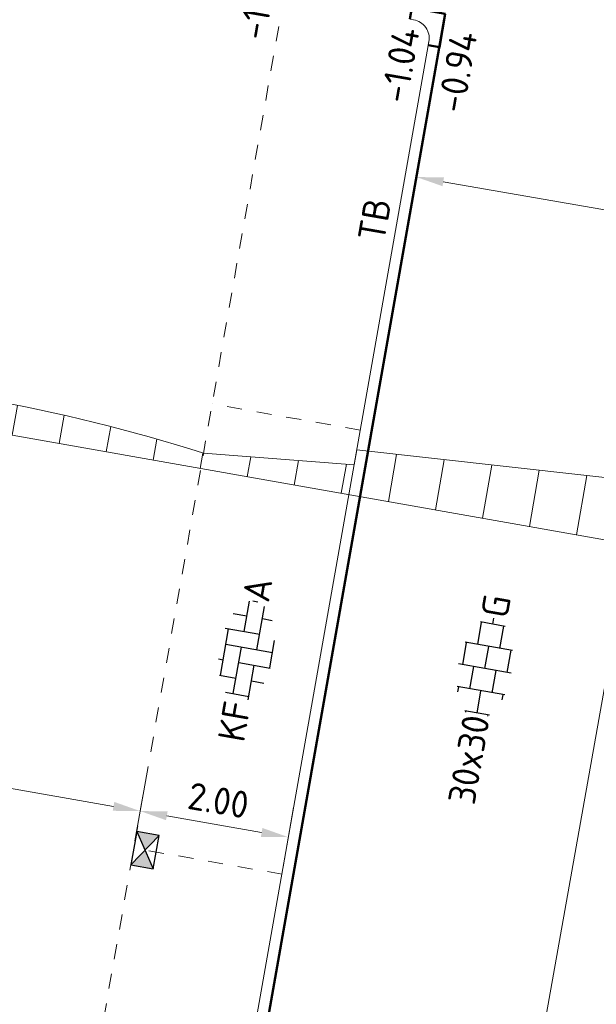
# Model space of a CAD drawing. Header units: metres. Extents: x 2514 to 227642, y 1683 to 852646.
# Tile 157 of 256: x 113819 to 113827, y 426273 to 426286. Entities that reach past the tile are written whole.
import ezdxf
from ezdxf.enums import TextEntityAlignment as Align
from ezdxf.lldxf.tags import DXFTag

# ---------------------------------------------------------------- set-up
doc = ezdxf.new("R2010")
doc.units = ezdxf.units.M
doc.linetypes.add('VW-1-1_STREEP', pattern=[2, 1, -1])
doc.layers.get('Defpoints').update_dxf_attribs({"color": 244, "lineweight": 35})
for name, color, linetype, lineweight in [('B-WE-KG-GRENS_PERCEEL-GV', 252, 'KG-PERCEEL', 18), ('N-WE-RI-HWA_KOLK-S', 150, 'Continuous', 25), ('N-WE-VH-KANTOPSLUITING-T18', 1, 'Continuous', 18), ('N-WE-VH-KANTOPSLUITING_ACHTERKANTBAND-G', 1, 'Continuous', 50), ('N-WE-VH-KANTOPSLUITING_TROTTOIRBAND_130 150-G', 2, 'Continuous', 13), ('N-WE-VH-M', 7, 'Continuous', 18), ('N-WE-VH-NAP-T18', 1, 'Continuous', 18), ('N-WE-VH-VERHARDING_BETONSTRAATSTEEN-S', 1, 'Continuous', 25), ('N-WE-VH-VERHARDING_STRAATBAKSTEEN-S', 1, 'Continuous', 5), ('N-WE-VH-VERHARDING_TEGEL-S', 1, 'Continuous', 25), ('N-WE-VH-VERKANTING-G', 252, 'Continuous', 5), ('N-WE-VW-MARKERING_LANGS_STREEP_11_010-G', 7, 'VW-1-1_STREEP', 13)]:
    doc.layers.add(name, color=color, linetype=linetype, lineweight=lineweight)
doc.styles.add('ISO', font='NLCS-ISO.ttf')
doc.styles.add('NLCS-ISO', font='NLCS-ISO.ttf', dxfattribs={"height": 1.8})
doc.styles.add('NLCS-ISO-M200-T18', font='NLCS-ISO.ttf', dxfattribs={"height": 0.36})
doc.styles.get("Standard").update_dxf_attribs({"font": 'romans'})
tags = doc.linetypes.add('KG-PERCEEL', pattern='A,5.5,-2,["P",Standard,S=1.8,R=0,X=-0.5,Y=-0.9],-2,5.5,-2,[5,NLCS.SHX,S=0.75,R=0,X=0,Y=0],-2', length=19).pattern_tags.tags
tags[6] = DXFTag(74, 10)
doc.dimstyles.new('NLCS-M200-T18-PIJL_L2_H1', dxfattribs={"dimscale": 0.2, "dimtxt": 2.5, "dimasz": 1.8, "dimexe": 2, "dimexo": 2, "dimgap": 0.7, "dimtad": 1, "dimzin": 0, "dimdsep": 46, "dimtxsty": 'NLCS-ISO-M200-T18', "dimcen": 0, "dimdle": 2, "dimclrd": 256, "dimclre": 256, "dimclrt": 1, "dimadec": 1, "dimazin": 0, "dimtfac": 1, "dimtdec": 3, "dimtofl": 0, "dimtmove": 0, "dimatfit": 3, "dimfxl": 2, "dimfxlon": 1, "dimtfillclr": 256, "dimtolj": 1, "dimtzin": 0, "dimlwd": -1, "dimlwe": -1, "dimarcsym": 0})

# ---------------------------------------------------------------- blocks, each defined once
blk = doc.blocks.new('SVH-TEGEL_300X300_DUN_HALFST_KL-SO')
for p, q in [((-1.837, 1.5), (-1.5, 1.5)), ((-1.5, -1.6), (-1.5, 1.6)), ((0, -1.784), (0, 1.784)), ((0, 1.5), (1.5, 1.5)), ((1.5, -1.6), (1.5, 1.6)), ((-3.08, 0.75), (-3, 0.75)), ((-3, -0.835), (-3, 0.835)), ((-1.5, 0.75), (0, 0.75)), ((1.5, 0.75), (3, 0.75)), ((3, -0.835), (3, 0.835)), ((-3, 0), (-1.5, 0)), ((0, 0), (1.5, 0)), ((3, 0), (3.395, 0)), ((-3.08, -0.75), (-3, -0.75)), ((-1.5, -0.75), (0, -0.75)), ((1.5, -0.75), (3, -0.75)), ((-1.837, -1.5), (-1.5, -1.5)), ((0, -1.5), (1.5, -1.5))]:
    blk.add_line(p, q)
at = {"style": 'NLCS-ISO'}
blk.add_attdef('FORMAAT', text='', height=1.8, dxfattribs=at).set_placement((-3.18, 0), align=Align.MIDDLE_RIGHT)
blk.add_attdef('KLEUR', text='', height=1.8, dxfattribs=at).set_placement((3.495, 0), align=Align.MIDDLE_LEFT)
at = {"style": 'NLCS-ISO', "flags": 1}
blk.add_attdef('FUNCTIE', text='', height=1.8, dxfattribs=at).set_placement((0.116, -3.585), align=Align.MIDDLE_CENTER)
blk = doc.blocks.new('SVH-BSS_KEIFORMAAT_ELLEBOOG_KL-SO-flat-48')
at = {"layer": 'N-WE-VH-VERHARDING_BETONSTRAATSTEEN-S', "ltscale": 0.2}
for p, q in [((-0.032, 0.265), (0.039, 0.667)), ((0.082, 0.672), (0.152, 0.659)), ((0.139, 0.022), (0.24, 0.598)), ((-0.177, 0.504), (0.005, 0.472)), ((0.212, 0.436), (0.339, 0.413)), ((-0.348, -0.319), (-0.238, 0.302)), ((-0.284, 0.31), (0.175, 0.229)), ((0.309, -0.221), (0.374, 0.144)), ((-0.275, 0.095), (0.346, -0.014)), ((-0.177, -0.562), (-0.068, 0.058)), ((-0.373, -0.101), (-0.311, -0.112)), ((-0.104, -0.148), (0.316, -0.222)), ((0.021, -0.645), (0.102, -0.185)), ((-0.361, -0.317), (-0.141, -0.355)), ((0.066, -0.392), (0.231, -0.421)), ((-0.282, -0.544), (0.03, -0.599))]:
    blk.add_line(p, q, dxfattribs=at)
at = {"layer": 'N-WE-VH-VERHARDING_BETONSTRAATSTEEN-S', "style": 'NLCS-ISO'}
blk.add_attdef('KLEUR', text='', height=0.36, rotation=80.0136, dxfattribs=at).set_placement((0.118, 0.669), align=Align.MIDDLE_LEFT)
at = {"layer": 'N-WE-VH-VERHARDING_BETONSTRAATSTEEN-S', "style": 'NLCS-ISO', "flags": 1}
blk.add_attdef('FUNCTIE', text='', height=0.36, rotation=80.0136, dxfattribs=at).set_placement((0.71, -0.101), align=Align.MIDDLE_CENTER)
at = {"layer": 'N-WE-VH-VERHARDING_BETONSTRAATSTEEN-S', "style": 'NLCS-ISO'}
blk.add_attdef('FORMAAT', text='', height=0.36, rotation=80.0136, dxfattribs=at).set_placement((-0.118, -0.669), align=Align.MIDDLE_RIGHT)
blk = doc.blocks.new('*D468')
at = {"layer": 'Defpoints', "color": 0, "transparency": 16777216}
for p in [(113820.929, 426275.37), (113814.731, 426274.762), (113820.638, 426273.719)]:
    blk.add_point(p, dxfattribs=at)
at = {"layer": 'N-WE-VH-M', "transparency": 16777216}
for p, q in [((113814.952, 426276.017), (113815.09, 426276.804)), ((113815.376, 426276.348), (113820.574, 426275.433)), ((113820.859, 426274.976), (113820.998, 426275.764))]:
    blk.add_line(p, q, dxfattribs=at)
for points in [[(113815.386, 426276.407), (113815.365, 426276.289), (113815.021, 426276.41)], [(113820.585, 426275.492), (113820.564, 426275.374), (113820.929, 426275.37)]]:
    blk.add_solid(points, dxfattribs=at)
at = {"layer": 'N-WE-VH-M', "color": 1, "transparency": 16777216, "insert": (113818.03, 426276.205), "char_height": 0.36, "attachment_point": 5, "rotation": 350.0136, "style": 'NLCS-ISO-M200-T18'}
blk.add_mtext('\\A1;6.00', dxfattribs=at)
blk = doc.blocks.new('*D469')
at = {"layer": 'Defpoints', "color": 0, "transparency": 16777216}
for p in [(113822.9, 426275.023), (113820.638, 426273.719), (113822.609, 426273.372)]:
    blk.add_point(p, dxfattribs=at)
at = {"layer": 'N-WE-VH-M', "transparency": 16777216}
for p, q in [((113820.859, 426274.976), (113820.998, 426275.764)), ((113822.83, 426274.629), (113822.969, 426275.417)), ((113821.283, 426275.308), (113822.545, 426275.086))]:
    blk.add_line(p, q, dxfattribs=at)
for points in [[(113821.294, 426275.367), (113821.273, 426275.249), (113820.929, 426275.37)], [(113822.556, 426275.145), (113822.535, 426275.026), (113822.9, 426275.023)]]:
    blk.add_solid(points, dxfattribs=at)
at = {"layer": 'N-WE-VH-M', "color": 1, "transparency": 16777216, "insert": (113821.97, 426275.512), "char_height": 0.36, "attachment_point": 5, "rotation": 350.0136, "style": 'NLCS-ISO-M200-T18'}
blk.add_mtext('\\A1;2.00', dxfattribs=at)
blk = doc.blocks.new('N-SRI-KOLK_STRAAT_450X300-SO')
h = blk.add_hatch(color=256)
h.dxf.hatch_style = 1
h.paths.add_polyline_path([(0, 0.75), (-1.125, 1.5), (-1.125, 0)])
h.paths.add_polyline_path([(1.125, 1.5), (0, 0.75), (1.125, 0)])
for p, q in [((-1.125, 0), (1.125, 1.5)), ((1.125, 0), (-1.125, 1.5))]:
    blk.add_line(p, q)
at = {"flags": 128}
blk.add_lwpolyline([(-1.125, 0), (1.125, 0), (1.125, 1.5), (-1.125, 1.5)], close=True, dxfattribs=at)
blk = doc.blocks.new('*D487')
at = {"layer": 'Defpoints', "color": 0, "transparency": 16777216}
for p in [(113824.961, 426285.835), (113830.816, 426284.812), (113830.461, 426282.781)]:
    blk.add_point(p, dxfattribs=at)
at = {"layer": 'N-WE-VH-M', "transparency": 16777216}
for p, q in [((113824.675, 426284.199), (113824.537, 426283.411)), ((113824.961, 426283.743), (113830.107, 426282.843)), ((113830.53, 426283.175), (113830.392, 426282.387))]:
    blk.add_line(p, q, dxfattribs=at)
for points in [[(113824.971, 426283.802), (113824.951, 426283.684), (113824.606, 426283.805)], [(113830.117, 426282.902), (113830.096, 426282.784), (113830.461, 426282.781)]]:
    blk.add_solid(points, dxfattribs=at)
at = {"layer": 'N-WE-VH-M', "transparency": 16777216, "insert": (113827.589, 426283.608), "char_height": 0.36, "attachment_point": 5, "rotation": 350.0852, "style": 'NLCS-ISO-M200-T18'}
blk.add_mtext('\\A1;5.94', dxfattribs=at)
blk = doc.blocks.new('hoekblok inw. 25')
at = {"layer": 'N-WE-VH-KANTOPSLUITING_ACHTERKANTBAND-G', "ltscale": 0.2, "flags": 128}
blk.add_lwpolyline([(-0.45, 0.15), (-0.45, 0), (0, 0), (0, 0.45), (-0.15, 0.45)], dxfattribs=at)
at = {"layer": 'N-WE-VH-KANTOPSLUITING_TROTTOIRBAND_130 150-G', "ltscale": 0.2, "flags": 128}
blk.add_lwpolyline([(-0.15, 0.45), (-0.15, 0.4, -0.414214), (-0.4, 0.15), (-0.45, 0.15)], format="xyb", dxfattribs=at)

msp = doc.modelspace()

# ---------------------------------------------------------------- hatches: boundary and pattern name
at = {"layer": 'N-WE-VH-VERKANTING-G', "ltscale": 0.2}
h = msp.add_hatch(dxfattribs=at)
h.set_pattern_fill('ANSI31', color=256, scale=0.2, angle=45)
h.set_pattern_definition([(80.05005, (113662.62477, 426390.9574), (-0.625449, 0.1097203), [])])
edge = h.paths.add_edge_path()
edge.add_line((113821.77, 426280.131), (113823.774, 426279.978))
edge.add_line((113823.774, 426279.978), (113823.81, 426280.175))
edge.add_line((113823.81, 426280.175), (113829.891, 426279.496))
edge.add_line((113829.891, 426279.496), (113829.716, 426278.52))
edge.add_line((113829.716, 426278.52), (113813.069, 426281.457))
edge.add_line((113813.069, 426281.457), (113813.187, 426282.126))
edge.add_line((113813.187, 426282.126), (113815.894, 426281.36))
edge.add_line((113815.894, 426281.36), (113815.861, 426281.166))
edge.add_arc((113815.052, 426259.153), 22.028, 72.2408, 87.8958, ccw=False)

# ---------------------------------------------------------------- linework, layer by layer
at = {"layer": 'B-WE-KG-GRENS_PERCEEL-GV', "ltscale": 0.2}
msp.add_lwpolyline([(113806.766, 426245.856), (113804.734, 426234.285), (113802.596, 426222.108), (113816.888, 426219.635), (113829.686, 426291.517), (113835.15, 426312.433)], dxfattribs=at)
at = {"layer": 'N-WE-VH-KANTOPSLUITING_ACHTERKANTBAND-G', "ltscale": 0.2}
msp.add_line((113824.986, 426285.978), (113822.058, 426269.384), dxfattribs=at)
at = {"layer": 'N-WE-VH-KANTOPSLUITING_TROTTOIRBAND_130 150-G', "ltscale": 0.2}
msp.add_lwpolyline([(113824.773, 426285.633), (113821.91, 426269.41)], dxfattribs=at)
at = {"layer": 'N-WE-VH-VERKANTING-G', "ltscale": 0.2, "flags": 128}
msp.add_lwpolyline([(113821.77, 426280.131), (113823.774, 426279.978), (113823.81, 426280.175), (113829.891, 426279.496), (113829.716, 426278.52), (113813.069, 426281.457), (113813.187, 426282.126), (113815.894, 426281.36), (113815.861, 426281.166, -0.068414), (113821.771, 426280.131)], format="xyb", dxfattribs=at)
at = {"layer": 'N-WE-VW-MARKERING_LANGS_STREEP_11_010-G', "ltscale": 0.2}
for p, q in [((113822.842, 426286.204), (113819.81, 426269.019)), ((113823.858, 426280.439), (113821.887, 426280.787)), ((113822.818, 426274.53), (113820.846, 426274.878))]:
    msp.add_line(p, q, dxfattribs=at)

# ---------------------------------------------------------------- block references
at = {"ltscale": 0.2, "rotation": 80.16507560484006}
msp.add_blockref('hoekblok inw. 25', (113824.986, 426285.978), dxfattribs=at)
at = {"layer": 'N-WE-RI-HWA_KOLK-S', "ltscale": 0.2, "xscale": 0.2, "yscale": 0.2, "zscale": 0.2, "rotation": 259.7988972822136}
msp.add_blockref('N-SRI-KOLK_STRAAT_450X300-SO', (113820.846, 426274.878), dxfattribs=at)
at = {"layer": 'N-WE-VH-VERHARDING_STRAATBAKSTEEN-S', "ltscale": 0.2}
msp.add_blockref('SVH-BSS_KEIFORMAAT_ELLEBOOG_KL-SO-flat-48', (113822.344, 426277.495), dxfattribs=at).add_auto_attribs({'FORMAAT': 'KF', 'KLEUR': 'A'})
at = {"layer": 'N-WE-VH-VERHARDING_TEGEL-S', "xscale": 0.2, "yscale": 0.2, "zscale": 0.2, "rotation": 80.01356216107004}
msp.add_blockref('SVH-TEGEL_300X300_DUN_HALFST_KL-SO', (113825.515, 426277.266), dxfattribs=at).add_auto_attribs({'FORMAAT': '30x30', 'KLEUR': 'G'})

# ---------------------------------------------------------------- texts
at = {"layer": 'N-WE-VH-KANTOPSLUITING-T18', "style": 'NLCS-ISO-M200-T18'}
msp.add_text('TB', height=0.36, rotation=80.1086, dxfattribs=at).set_placement((113824.176, 426282.931))
at = {"layer": 'N-WE-VH-NAP-T18', "style": 'ISO'}
for s, p in [('-1.09', (113822.595, 426285.613)), ('-1.04', (113824.478, 426284.774)), ('-0.94', (113825.232, 426284.642))]:
    msp.add_text(s, height=0.36, rotation=80.1086, dxfattribs=at).set_placement(p)

# ---------------------------------------------------------------- dimensions: what is measured, and where the dimension line sits
at = {"layer": 'N-WE-VH-M'}
dim = msp.add_aligned_dim(p1=(113824.961, 426285.835), p2=(113830.816, 426284.812), distance=-2.061, dimstyle='NLCS-M200-T18-PIJL_L2_H1', override={"dimclrt": 256}, dxfattribs=at)
dim.commit()
dim.dimension.update_dxf_attribs({"geometry": '*D487', "text_midpoint": (113827.589, 426283.608)})
for base, p1, p2, picture, middle in [((113820.929, 426275.37), (113814.731, 426274.762), (113820.638, 426273.719), '*D468', (113818.03, 426276.205)), ((113822.9, 426275.023), (113820.638, 426273.719), (113822.609, 426273.372), '*D469', (113821.97, 426275.512))]:
    dim = msp.add_linear_dim(base=base, p1=p1, p2=p2, angle=350.0136, dimstyle='NLCS-M200-T18-PIJL_L2_H1', override={"dimclrt": 1}, dxfattribs=at)
    dim.commit()
    dim.dimension.update_dxf_attribs({"geometry": picture, "text_midpoint": middle})

doc.saveas('drawing.dxf')
